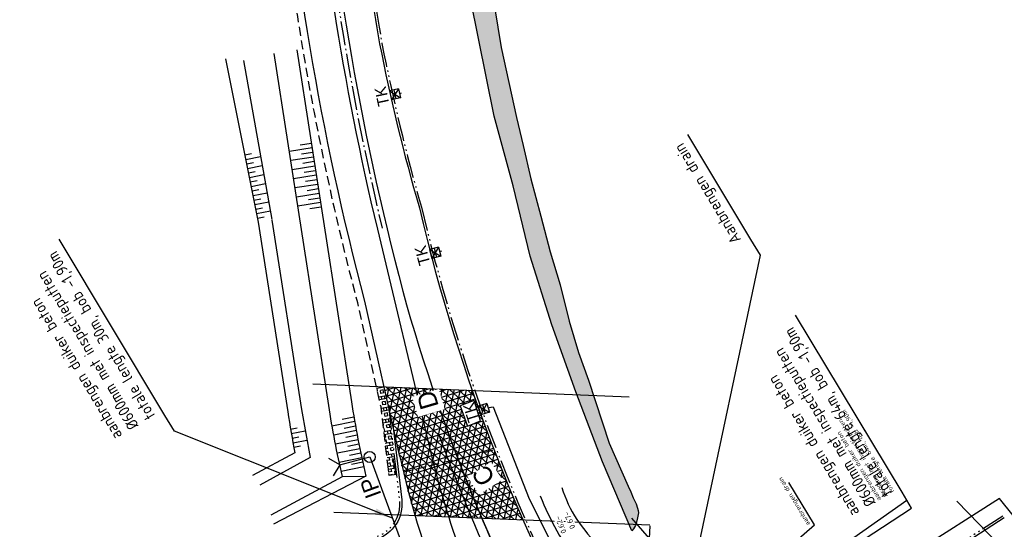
# Model space of a CAD drawing. Header units: metres. Extents: x 121793 to 127505, y 451003 to 453667.
# Tile 27 of 40: x 122115 to 122222, y 452651 to 452706. Entities that reach past the tile are written whole.
import ezdxf
from ezdxf.enums import TextEntityAlignment as Align

# ---------------------------------------------------------------- set-up
doc = ezdxf.new("R2010")
doc.units = ezdxf.units.M
doc.header["$LTSCALE"] = 4
for name, pattern in [('DASHED2', [0.375, 0.25, -0.125]), ('ontwerpbestand sloot WK$0$ONTWERPAS', [3, 2, -0.5, 0, -0.5]), ('ontwerpbestand sloot WK$0$STREEP-2X-PUNT', [1.03, 0.65, -0.1, 0.04, -0.1, 0.04, -0.1]), ('ontwerpbestand sloot WK$0$STREEP-PUNT', [0.89, 0.65, -0.1, 0.04, -0.1]), ('PROFIEL', [3.8999999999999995, 3, -0.3, 0.3, -0.3]), ('STIPPELFIJN', [0.375, 0.25, -0.125]), ('STREEP-4X-PUNT', [1.3100000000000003, 0.65, -0.1, 0.04, -0.1, 0.04, -0.1, 0.04, -0.1, 0.04, -0.1])]:
    doc.linetypes.add(name, pattern=pattern)
for name, color, linetype in [('A-NW-SCHEIDING-LIJN', 2, 'DASHED2'), ('ontwerpbestand sloot WK$0$WEG-AS-ONTWERP', 2, 'ontwerpbestand sloot WK$0$ONTWERPAS'), ('WEG-AS-ONTWERP RIJBAAN HART', 3, 'ontwerpbestand sloot WK$0$STREEP-PUNT'), ('WEG-NW-ARCERING18', 1, 'Continuous'), ('WEG-NW-BAND-10_20', 7, 'STREEP-4X-PUNT'), ('WEG-NW-BAND-11_22', 7, 'ontwerpbestand sloot WK$0$STREEP-2X-PUNT'), ('WEG-NW-BERM', 3, 'Continuous'), ('WEG-NW-BERMVERHARDING', 1, 'Continuous'), ('WEG-NW-HOOGTE ROTONDE', 4, 'Continuous'), ('WEG-NW-ONTGRAVEN WATERCOMPENSATIE', 1, 'Continuous'), ('WEG-NW-ONTGRAVEN WATERCOMPENSATIE KANT', 3, 'Continuous'), ('WEG-NW-RIOLERING', 4, 'RIOLERING'), ('WEG-NW-RIOLERING KOLKLEIDING 125', 3, 'DRAINAGE'), ('WEG-NW-RIOLERING TEKST 1 op 200', 7, 'Continuous'), ('WEG-NW-RIOLERING TEKST 1 op 500', 7, 'Continuous'), ('WEG-NW-RIOLERING-cont', 4, 'Continuous'), ('WEG-NW-RIOLERING_CONT', 4, 'Continuous'), ('WEG-NW-RIOOL DUIKER', 4, 'Continuous'), ('WEG-NW-VERHARDEBERM', 42, 'STIPPELFIJN'), ('WEG-NW-VERHARDING', 42, 'Continuous'), ('WEG-NW-VERHARDINGSTYPE', 2, 'Continuous'), ('WEG-NW-WATERGANG', 5, 'Continuous'), ('WEG-NW-WERKGRENS', 10, 'PROFIEL'), ('WEG-XX-HULPLIJNEN', 40, 'Continuous')]:
    doc.layers.add(name, color=color, linetype=linetype)
doc.styles.add('25MM-500', font='provutr.shx', dxfattribs={"height": 1.25})
doc.styles.add('DIMENSIE', font='provutr.shx')
doc.styles.add('ontwerpbestand sloot WK$0$35MM-500', font='provutr.shx', dxfattribs={"height": 1.75})
doc.styles.add('ontwerpbestand sloot WK$0$50MM-500', font='provutr.shx', dxfattribs={"height": 2.5})
doc.styles.add('STANDAARD', font='isocp2.shx')
doc.linetypes.add('DRAINAGE', pattern='A,0.4,-0.1,[202,BLOK.SHX,S=0.125,R=0,X=0,Y=0],-0.2', length=0.7000000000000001)
doc.linetypes.add('RIOLERING', pattern='A,0.8,-0.4,[201,BLOK.SHX,S=0.25,R=0,X=0,Y=0],-0.2', length=1.4)
doc.dimstyles.new('WVV500', dxfattribs={"dimtxt": 1.25, "dimasz": 1, "dimexe": 0, "dimexo": 2, "dimgap": 0.5, "dimtad": 1, "dimzin": 0, "dimdsep": 46, "dimtxsty": 'DIMENSIE', "dimcen": 0, "dimdle": 1.25, "dimclrd": 256, "dimclre": 256, "dimclrt": 256, "dimaunit": 2, "dimadec": 0, "dimazin": 0, "dimtfac": 1, "dimtdec": 3, "dimtix": 1, "dimtmove": 2, "dimatfit": 3, "dimfxl": 0, "dimtolj": 1, "dimtzin": 0, "dimarcsym": 0})

# ---------------------------------------------------------------- blocks, each defined once
blk = doc.blocks.new('TK-B')
at = {"layer": 'WEG-NW-RIOLERING-cont'}
for p, q in [((0.5, -1), (-0.5, 0)), ((0.5, 0), (-0.5, -1)), ((0.5, 0), (-0.5, 0)), ((-0.5, -1), (-0.5, 0)), ((0.5, -1), (0.5, 0)), ((0.5, -0.5), (-0.5, -0.5)), ((0.5, -1), (-0.5, -1)), ((0, -1), (0, -1.25))]:
    blk.add_line(p, q, dxfattribs=at)
at = {"layer": 'WEG-NW-RIOLERING-cont', "style": '25MM-500'}
blk.add_text('TK', height=1.25, dxfattribs=at).set_placement((-0.9964536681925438, 0.2941473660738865))
blk = doc.blocks.new('ontwerpbestand sloot WK$0$IP-O')
at = {"layer": 'WEG-NW-RIOLERING_CONT'}
blk.add_circle((0, 0), 0.6000000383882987, dxfattribs=at)
at = {"layer": 'WEG-NW-RIOLERING_CONT', "style": 'ontwerpbestand sloot WK$0$35MM-500'}
blk.add_attdef('IP', text='', height=1.75, dxfattribs=at).set_placement((7.105427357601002e-15, -1.252481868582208), align=Align.TOP_CENTER)

msp = doc.modelspace()

# ---------------------------------------------------------------- hatches: boundary and pattern name
at = {"layer": 'WEG-NW-ARCERING18'}
h = msp.add_hatch(dxfattribs=at)
h.set_pattern_fill('NET3', color=256, scale=0.1999999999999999, angle=-102.3205527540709, style=0)
h.set_pattern_definition([(257.6794472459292, (122154.2033666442, 452651.9527507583), (0.6203753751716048, -0.1354968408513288), []), (317.6794472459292, (122154.2033666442, 452651.9527507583), (0.4275313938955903, 0.4695124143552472), []), (17.67944724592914, (122154.2033666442, 452651.9527507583), (-0.1928439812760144, 0.605009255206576), [])])
edge = h.paths.add_edge_path()
edge.add_line((122163.7679073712, 452666.0027871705), (122154.2033666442, 452666.3881371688))
edge.add_line((122154.2033666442, 452666.3881371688), (122155.8992766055, 452658.8217362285))
edge.add_arc((122253.478254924, 452680.6927899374), 100.0000000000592, 192.6333079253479, 196.4202835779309)
edge.add_line((122157.5568587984, 452652.4246848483), (122169.2704512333, 452651.9527507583))
edge.add_arc((122348.8401764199, 452730.381803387), 195.9499999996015, 199.1806797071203, 203.5938288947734, ccw=False)
h.paths.add_polyline_path([(122162.4733579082, 452664.3408273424), (122163.9943116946, 452664.8973059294), (122164.6792237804, 452662.6904801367), (122163.2394805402, 452662.1332999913)], flags=16)
at = {"layer": 'WEG-NW-BERMVERHARDING'}
h = msp.add_hatch(dxfattribs=at)
h.set_pattern_fill('BOX', color=256, scale=0.05, angle=100, style=0)
h.set_pattern_definition([(190, (0, 0), (0.2205331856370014, -1.250705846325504), []), (190, (-0.05513329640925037, 0.3126764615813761), (0.2205331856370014, -1.250705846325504), []), (99.99999999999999, (0, 0), (-1.250705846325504, -0.2205331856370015), [-0.3174999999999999, 0.3174999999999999]), (99.99999999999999, (-0.3126764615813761, -0.05513329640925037), (-1.250705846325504, -0.2205331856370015), [-0.3174999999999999, 0.3174999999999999]), (99.99999999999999, (-0.6253529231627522, -0.1102665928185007), (-1.250705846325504, -0.2205331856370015), [0.3174999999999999, -0.3174999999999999]), (99.99999999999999, (-0.9380293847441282, -0.1653998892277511), (-1.250705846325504, -0.2205331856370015), [0.3174999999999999, -0.3174999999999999]), (190, (-0.1102665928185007, 0.6253529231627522), (0.2205331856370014, -1.250705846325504), [0.3175, -0.3175]), (190, (-0.1653998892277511, 0.9380293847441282), (0.2205331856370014, -1.250705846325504), [0.3175, -0.3175])])
h.paths.add_polyline_path([(122153.3760469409, 452666.4214694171), (122153.872031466, 452664.2086056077), (122154.7421655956, 452656.7650019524), (122155.5367550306, 452656.8578869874), (122154.6617807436, 452664.3428959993), (122154.2033666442, 452666.3881371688)])

# ---------------------------------------------------------------- linework, layer by layer
at = {"layer": 'A-NW-SCHEIDING-LIJN', "flags": 128}
msp.add_lwpolyline([(122156.2891727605, 452657.1495890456), (122166.1452509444, 452659.5371373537)], dxfattribs=at)
at = {"layer": 'WEG-AS-ONTWERP RIJBAAN HART', "flags": 128}
msp.add_lwpolyline([(122179.3133059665, 452911.9494437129), (122162.2438706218, 452849.6554393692, 0.02472599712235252), (122149.4168610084, 452791.7530568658, 0.06055881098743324), (122146.546140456, 452731.483855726, 0.04044602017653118), (122153.9892649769, 452683.6041410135)], format="xyb", dxfattribs=at)
at = {"layer": 'WEG-NW-BAND-10_20'}
msp.add_lwpolyline([(122221.3495802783, 452652.3651381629), (122201.6964153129, 452639.6228756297), (122195.8650535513, 452635.1097937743, -0.4645503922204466), (122187.5255196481, 452636.8971820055, -0.01156351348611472), (122183.3211083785, 452644.5581473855), (122181.6181286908, 452643.5850222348)], format="xyb", dxfattribs=at)
at = {"layer": 'WEG-NW-BAND-11_22'}
msp.add_lwpolyline([(122150.1224200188, 452760.8753735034, 0.02960031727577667), (122150.5353777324, 452731.7770893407, 0.02393780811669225), (122153.961113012, 452703.6595595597, 0.02290236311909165), (122158.2658441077, 452685.8839791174, 0.02290236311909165)], format="xyb", dxfattribs=at)
msp.add_arc((122348.8401764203, 452730.381803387), 195.7, 193.1466588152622, 207.5178719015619, dxfattribs=at)
at = {"layer": 'WEG-NW-BERM'}
for p, q in [((122144.7364331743, 452702.94382853), (122150.6562501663, 452664.7542254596)), ((122137.0024139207, 452701.9913254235), (122140.549120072, 452684.2594562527)), ((122146.3087009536, 452692.8008997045), (122145.0734534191, 452692.6094224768)), ((122139.0888093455, 452691.5603257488), (122139.8242422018, 452691.7074261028)), ((122146.3852918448, 452692.3068006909), (122143.914796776, 452691.9238462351)), ((122146.4618827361, 452691.8127016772), (122145.2266352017, 452691.6212244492)), ((122139.1868762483, 452691.0700371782), (122140.7971930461, 452691.3921307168)), ((122139.284943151, 452690.5797486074), (122140.0203760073, 452690.7268489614)), ((122146.5384736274, 452691.3186026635), (122144.0679785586, 452690.9356482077)), ((122146.6150645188, 452690.8245036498), (122145.3798169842, 452690.6330264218)), ((122139.3830100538, 452690.0894600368), (122140.9732488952, 452690.4075376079)), ((122139.4810769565, 452689.599171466), (122140.2165098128, 452689.74627182)), ((122139.5791438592, 452689.1088828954), (122141.1493047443, 452689.4229444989)), ((122146.69165541, 452690.3304046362), (122144.2211603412, 452689.9474501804)), ((122146.7682463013, 452689.8363056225), (122145.5329987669, 452689.6448283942)), ((122139.6772107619, 452688.6185943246), (122140.4126436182, 452688.7656946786)), ((122139.7752776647, 452688.1283057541), (122141.3253605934, 452688.43835139)), ((122146.8448371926, 452689.3422066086), (122144.3743421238, 452688.9592521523)), ((122146.9980189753, 452688.3540085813), (122144.5275239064, 452687.9710541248)), ((122146.921428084, 452688.8481075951), (122145.6861805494, 452688.656630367)), ((122139.8733445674, 452687.6380171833), (122140.6087774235, 452687.7851175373)), ((122139.9714114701, 452687.1477286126), (122141.5014164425, 452687.4537582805)), ((122147.151200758, 452687.3658105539), (122144.680705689, 452686.9828560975)), ((122147.0746098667, 452687.8599095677), (122145.839362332, 452687.6684323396)), ((122140.0694783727, 452686.6574400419), (122140.8049112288, 452686.8045403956)), ((122140.1675452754, 452686.1671514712), (122141.6774722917, 452686.4691651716)), ((122147.3043825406, 452686.3776125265), (122144.8338874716, 452685.9946580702)), ((122147.2277916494, 452686.8717115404), (122145.9925441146, 452686.6802343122)), ((122140.2656121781, 452685.6768629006), (122141.0010450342, 452685.8239632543)), ((122140.3636790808, 452685.1865743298), (122141.8535281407, 452685.4845720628)), ((122147.3809734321, 452685.883513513), (122146.1457258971, 452685.6920362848)), ((122140.4617459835, 452684.6962857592), (122141.1971788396, 452684.8433861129)), ((122140.549120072, 452684.2594562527), (122143.738863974, 452663.6819529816)), ((122150.9254469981, 452663.1051782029), (122149.6556773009, 452662.8482213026)), ((122144.0352830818, 452661.7991685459), (122144.7721667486, 452661.9388197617)), ((122144.1283838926, 452661.3079127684), (122145.6380056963, 452661.5940101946)), ((122151.0111786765, 452662.612392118), (122148.5296840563, 452662.1102245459)), ((122151.1897128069, 452661.6282508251), (122148.7280285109, 452661.1300921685)), ((122151.0992675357, 452662.120083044), (122149.8540217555, 452661.868088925)), ((122144.2214847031, 452660.8166569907), (122144.9583683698, 452660.9563082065)), ((122144.3145855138, 452660.3254012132), (122145.8150248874, 452660.6097584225)), ((122151.3776703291, 452660.6460164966), (122148.9263729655, 452660.1499597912)), ((122151.2825138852, 452661.1368953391), (122150.05236621, 452660.8879565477)), ((122144.4076863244, 452659.8341454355), (122145.1445699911, 452659.9737966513)), ((122151.5750483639, 452659.6656885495), (122149.1247174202, 452659.1698274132)), ((122151.4758761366, 452660.1557547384), (122150.2507106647, 452659.90782417)), ((122144.5250892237, 452659.2146572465), (122139.919498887, 452656.7576229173)), ((122151.7818466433, 452658.6872669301), (122149.3312998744, 452658.1913621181)), ((122151.6772698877, 452659.1762394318), (122150.4490551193, 452658.9276917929)), ((122151.9980675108, 452657.7107521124), (122149.5471011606, 452657.2147623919)), ((122151.888779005, 452658.1987711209), (122150.6473995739, 452657.9475594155)), ((122152.2327022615, 452656.6981954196), (122142.2086452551, 452651.4850910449)), ((122149.6737656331, 452656.6609256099), (122152.2327022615, 452656.6981954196))]:
    msp.add_line(p, q, dxfattribs=at)
for radius, end in [(104.05, 193.3327748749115), (111.05, 191.1518300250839)]:
    msp.add_arc((122253.478254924, 452680.6927899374), radius, 188.8113608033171, end, dxfattribs=at)
at = {"layer": 'WEG-NW-RIOLERING TEKST 1 op 200', "flags": 128}
msp.add_lwpolyline([(122200.9304461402, 452651.4176498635), (122198.1141526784, 452656.0198013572)], dxfattribs=at)
at = {"layer": 'WEG-NW-RIOOL DUIKER'}
for p, q in [((122149.390944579, 452657.9170500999), (122152.6391401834, 452658.7759649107)), ((122152.6391401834, 452658.7759649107), (122160.3185708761, 452638.1233890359))]:
    msp.add_line(p, q, dxfattribs=at)
at = {"layer": 'WEG-NW-RIOOL DUIKER', "flags": 128}
for points in [[(122149.3909445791, 452657.9170500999), (122148.1955338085, 452658.6245284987)], [(122149.3909445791, 452657.9170500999), (122148.6834661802, 452656.7216393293)], [(122182.9960393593, 452649.9257292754), (122183.0899347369, 452651.3129594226)]]:
    msp.add_lwpolyline(points, dxfattribs=at)
at = {"layer": 'WEG-NW-VERHARDEBERM', "flags": 128}
msp.add_lwpolyline([(122155.5367550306, 452656.8578869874), (122154.7421655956, 452656.7650019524), (122153.8720314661, 452664.2086056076), (122151.3445552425, 452675.4850877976, -0.04643388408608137), (122142.008382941, 452731.1503040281, -0.06055881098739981), (122144.9313507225, 452792.5164031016, -0.02472599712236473), (122157.8556318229, 452850.8578786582), (122174.7322536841, 452912.4482203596), (122190.6245142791, 452988.5826252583), (122191.4076350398, 452988.4191569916)], format="xyb", dxfattribs=at)
at = {"layer": 'WEG-NW-VERHARDING'}
for points in [[(122201.0553749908, 453055.6870906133, -0.01199618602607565), (122202.8975931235, 453048.1855517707, -0.1060548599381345), (122203.2114984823, 452991.1342731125), (122183.4585014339, 452912.8872104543), (122165.86055095, 452848.6644179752, 0.0247259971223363), (122153.1137101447, 452791.1239253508, 0.06055881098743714), (122150.2860504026, 452731.7587622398, 0.02394020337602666), (122153.7151565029, 452703.6146882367, 0.02290591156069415), (122158.0258160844, 452685.8140752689)], [(122155.158402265, 452662.247723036), (122156.1095754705, 452654.1108667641, -0.3575107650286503), (122153.3711936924, 452649.8417276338), (122152.1763580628, 452649.4540236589), (122153.1552564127, 452646.6176774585), (122154.4267498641, 452647.0302556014, -0.3228228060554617), (122158.8803799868, 452645.5999094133), (122160.9232376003, 452642.8302917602)], [(122221.4855849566, 452652.155369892), (122201.8411748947, 452639.4187836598), (122196.0180646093, 452634.9120878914, -0.4643187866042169), (122187.3070152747, 452636.7756306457, -0.01121380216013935), (122183.2192991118, 452644.2120336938), (122181.7421628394, 452643.3679611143)]]:
    msp.add_lwpolyline(points, format="xyb", dxfattribs=at)
at = {"layer": 'WEG-NW-VERHARDING', "flags": 128}
msp.add_lwpolyline([(122155.8992766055, 452658.8217362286), (122152.1218178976, 452675.6750879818, -0.04644657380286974), (122142.8062305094, 452731.2089492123, -0.06055881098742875), (122145.7200118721, 452792.3821883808, -0.02472599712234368), (122158.6271902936, 452850.6464607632), (122175.510332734, 452912.2605989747), (122192.4585937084, 452993.4539418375, 0.00545265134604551), (122192.9850490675, 452996.128872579, 0.3999180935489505), (122189.2208570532, 453001.9063442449), (122187.7483635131, 453002.1962322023, -0.05166293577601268), (122183.3510136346, 453003.4789053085), (122184.767, 453006.827, 0.08817568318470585), (122188.3378164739, 453005.7890648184, 0.03562466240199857), (122189.849, 453005.735)], format="xyb", dxfattribs=at)
at = {"layer": 'WEG-NW-VERHARDING'}
for centre, radius, start, end in [((122348.8401764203, 452730.381803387), 195.95, 193.1466588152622, 209.6516068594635), ((122253.478254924, 452680.6927899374), 100.8, 192.6333079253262, 193.6775453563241), ((122253.478254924, 452680.6927899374), 100, 192.6333079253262, 209.744726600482), ((122187.1115895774, 452659.8050462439), 14.30831305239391, 197.6477407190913, 228.6024857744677), ((122199.0859012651, 452665.4880682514), 30, 201.3701872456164, 217.4457156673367)]:
    msp.add_arc(centre, radius, start, end, dxfattribs=at)
at = {"layer": 'WEG-NW-WATERGANG'}
msp.add_line((122138.9389741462, 452701.7842280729), (122142.0199857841, 452684.553656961), dxfattribs=at)
msp.add_lwpolyline([(122141.9565436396, 452652.4943478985), (122149.6737656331, 452656.6609256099, -0.01843098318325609), (122148.1857550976, 452664.3712710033), (122142.2659381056, 452702.5608740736)], format="xyb", dxfattribs=at)
msp.add_lwpolyline([(122142.0314171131, 452684.4892289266), (122145.2211610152, 452663.9117256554), (122146.1581447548, 452658.7019633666), (122140.6999148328, 452655.7135113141)], dxfattribs=at)
at = {"layer": 'WEG-NW-WATERGANG', "elevation": 110, "flags": 128}
msp.add_lwpolyline([(122184.9200124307, 452647.7042119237), (122181.0720662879, 452652.1472466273)], dxfattribs=at)
at = {"layer": 'WEG-NW-WERKGRENS'}
for p, q in [((122221.0134749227, 452654.2767575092), (122210.5659208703, 452647.632943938)), ((122228.1983286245, 452645.1697221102), (122221.0134749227, 452654.2767575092))]:
    msp.add_line(p, q, dxfattribs=at)
at = {"layer": 'WEG-XX-HULPLIJNEN', "flags": 128}
for points in [[(122146.4758987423, 452666.6994725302), (122180.8069447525, 452665.3162938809)], [(122164.6792237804, 452662.6904801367), (122163.9943116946, 452664.8973059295), (122162.4733579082, 452664.3408273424), (122163.2394805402, 452662.1332999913), (122164.6792237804, 452662.6904801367)], [(122216.3697941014, 452653.9745419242), (122237.9651302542, 452631.7459018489)], [(122148.7275390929, 452652.7804132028), (122183.0585851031, 452651.3972345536)]]:
    msp.add_lwpolyline(points, dxfattribs=at)
at = {"layer": 'WEG-XX-HULPLIJNEN', "color": 6}
for points in [[(122179.1232555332, 452624.2734843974), (122175.3249977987, 452630.9204770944, -0.04246839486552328), (122161.0563104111, 452661.686261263, -0.1284343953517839)], [(122178.2550110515, 452623.7773478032), (122174.4567533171, 452630.4243405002, -0.0424683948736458), (122160.1167224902, 452661.3439535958, -0.1284343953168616)]]:
    msp.add_lwpolyline(points, format="xyb", dxfattribs=at)

# ---------------------------------------------------------------- block references
ref = msp.add_blockref('ontwerpbestand sloot WK$0$IP-O', (122152.6391401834, 452658.7759649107), dxfattribs=dict(rotation=110.0912086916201))
ref.add_attrib('IP', 'IP', dxfattribs={"layer": 'WEG-NW-RIOLERING_CONT', "height": 1.75, "rotation": 110.0912086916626, "style": 'ontwerpbestand sloot WK$0$35MM-500'}).set_placement((122151.9151040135, 452655.1301057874), align=Align.TOP_CENTER)
at = {"layer": 'WEG-NW-RIOLERING'}
for p, rotation in [((122154.8833952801, 452698.0257659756), 101.9453049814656), ((122159.2652369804, 452680.8058666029), 105.0390190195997), ((122164.5454919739, 452663.8094984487), 107.1648313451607)]:
    msp.add_blockref('TK-B', p, dxfattribs=dict(at, rotation=rotation))

# ---------------------------------------------------------------- texts
at = {"layer": 'WEG-NW-RIOLERING TEKST 1 op 200', "char_height": 0.5, "attachment_point": 7, "rotation": 121.03167620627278, "style": 'STANDAARD'}
for s, insert in [('aanbrengen duiker beton ^J%%C600mm met inspectieputten^Jtotale lengte 64m, bob -1,90m', (122209.7370226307, 452655.1192031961)), ('aanbrengen drain', (122200.6000340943, 452651.5706549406))]:
    msp.add_mtext(s, dxfattribs=dict(at, insert=insert))
at = {"layer": 'WEG-NW-RIOLERING TEKST 1 op 500', "char_height": 1.25, "attachment_point": 7, "rotation": 121.03167620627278, "style": 'STANDAARD'}
for s, insert in [('Aanbrengen drain', (122193.3208902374, 452682.5497835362)), ('aanbrengen duiker beton ^J%%C600mm met inspectieputten^Jtotale lengte 30m, bob -1,90m', (122129.7272346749, 452663.4587886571)), ('aanbrengen duiker beton ^J%%C600mm met inspectieputten^Jtotale lengte 64m, bob -1,90m', (122209.7370226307, 452655.1192031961))]:
    msp.add_mtext(s, dxfattribs=dict(at, insert=insert))

# ---------------------------------------------------------------- leaders
at = {"layer": 'WEG-NW-RIOLERING TEKST 1 op 200', "annotation_type": 0, "has_hookline": 1, "hookline_direction": 0, "text_width": 8.769869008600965, "horizontal_direction": (-0.515511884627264, 0.8568824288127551, 0)}
msp.add_leader([(122187.963009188, 452637.9105757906), (122210.9387316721, 452654.0916354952), (122210.4232197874, 452654.9485179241)], dimstyle='WVV500', override={"dimasz": 1}, dxfattribs=at)
at = {"layer": 'WEG-NW-RIOLERING TEKST 1 op 200'}
msp.add_leader([(122187.3750314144, 452639.6945535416), (122200.9304461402, 452651.4176498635)], dimstyle='WVV500', override={"dimasz": 2}, dxfattribs=at)
at = {"layer": 'WEG-NW-RIOLERING TEKST 1 op 500', "annotation_type": 0, "has_hookline": 1, "hookline_direction": 0, "horizontal_direction": (-0.515511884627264, 0.8568824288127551, 0)}
for points, text_width in [([(122186.6099737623, 452640.9763747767), (122195.0381111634, 452680.6653334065), (122194.0070873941, 452682.3790982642)], 12.79530460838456), ([(122155.1082362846, 452652.1357338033), (122131.4444556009, 452661.5743385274), (122130.4134318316, 452663.288103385)], 21.79967252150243), ([(122187.963009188, 452637.9105757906), (122211.4542435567, 452653.2347530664), (122210.4232197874, 452654.9485179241)], 21.92467252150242)]:
    msp.add_leader(points, dimstyle='WVV500', override={"dimasz": 2}, dxfattribs=dict(at, text_width=text_width))

# ---------------------------------------------------------------- next in the draw order: texts
at = {"layer": 'WEG-NW-HOOGTE ROTONDE', "insert": (122174.4295632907, 452650.8838027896), "char_height": 0.6, "width": 1.829177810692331, "attachment_point": 1, "rotation": 112.78964039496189, "style": 'STANDAARD', "bg_fill": 3, "box_fill_scale": 1.25, "bg_fill_color": 256, "bg_fill_transparency": 0}
msp.add_mtext('0.67-', dxfattribs=at)

# ---------------------------------------------------------------- next in the draw order: texts
at = {"layer": 'WEG-NW-HOOGTE ROTONDE', "insert": (122173.4721963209, 452650.3796648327), "char_height": 0.6, "width": 1.829177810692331, "attachment_point": 1, "rotation": 112.78964039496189, "style": 'STANDAARD', "bg_fill": 3, "box_fill_scale": 1.25, "bg_fill_color": 256, "bg_fill_transparency": 0}
msp.add_mtext('0.62-', dxfattribs=at)

# ---------------------------------------------------------------- next in the draw order: linework, layer by layer
at = {"layer": 'ontwerpbestand sloot WK$0$WEG-AS-ONTWERP', "linetype": 'ByBlock', "flags": 128}
for points in [[(122175.7641378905, 452622.2912386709), (122169.7481191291, 452632.8193374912, -0.07480169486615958), (122158.9935889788, 452660.5619431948), (122153.503015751, 452683.4876863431, -0.04044602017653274), (122146.0474857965, 452731.4472015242, -0.0605588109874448), (122148.9239477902, 452791.8369410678, -0.02472599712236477), (122161.7616465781, 452849.7875755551), (122178.8310819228, 452912.0815798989), (122193.6034612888, 452981.7107413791, 0.001596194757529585), (122195.9340921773, 452992.7304707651, 0.00889443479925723), (122196.7862918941, 452997.2235228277, 0.09692429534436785), (122195.6220268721, 453046.5828553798, 0.00819391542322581), (122194.4590412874, 453051.4789928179, 0.02969864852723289), (122187.7529447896, 453071.5031291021), (122178.6515455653, 453093.8173820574, 0.005900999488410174), (122171.9222775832, 453109.6655111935), (122167.0564025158, 453120.7797389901, 0.008398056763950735), (122158.1429964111, 453139.9504756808, 0.00572054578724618), (122145.1402630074, 453166.3875039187), (122142.754893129, 453170.912365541)], [(122162.7260946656, 452849.5233031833, 0.02472599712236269), (122149.9097742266, 452791.6691726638, 0.06055881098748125), (122147.0447951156, 452731.5205099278, 0.04643566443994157), (122156.2266986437, 452676.7762807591, 0.06233367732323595), (122175.3249977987, 452630.9204770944), (122179.1232555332, 452624.2734843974)]]:
    msp.add_lwpolyline(points, format="xyb", dxfattribs=at)

# ---------------------------------------------------------------- next in the draw order: texts
at = {"layer": 'WEG-NW-VERHARDINGSTYPE', "char_height": 2, "width": 1.28012759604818, "attachment_point": 1, "style": 'ontwerpbestand sloot WK$0$50MM-500', "bg_fill": 3, "box_fill_scale": 1.25, "bg_fill_color": 256, "bg_fill_transparency": 0}
for s, insert, rotation in [('D', (122158.2333404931, 452663.7368127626), 106.39382779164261), ('C', (122164.6473870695, 452655.3791120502), 122.44234468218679)]:
    msp.add_mtext(s, dxfattribs=dict(at, insert=insert, rotation=rotation))

# ---------------------------------------------------------------- next in the draw order: hatches: boundary and pattern name
at = {"layer": 'WEG-NW-ONTGRAVEN WATERCOMPENSATIE', "ltscale": 0.01}
h = msp.add_hatch(dxfattribs=at)
h.set_pattern_fill('SACNCR', color=256, scale=0.2)
h.set_pattern_definition([(45, (0, 0), (-0.3367596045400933, 0.3367596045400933), []), (45, (0.33676, 0), (-0.3367596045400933, 0.3367596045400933), [0, -0.4762500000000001])])
edge = h.paths.add_edge_path()
edge.add_line((122161.01005474, 452765.797066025), (122162.1050802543, 452777.6067367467))
edge.add_line((122162.1050802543, 452777.6067367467), (122163.630209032, 452789.1473929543))
edge.add_line((122163.630209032, 452789.1473929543), (122165.0590051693, 452796.9376627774))
edge.add_line((122165.0590051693, 452796.9376627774), (122166.4383015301, 452804.6551065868))
edge.add_line((122166.4383015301, 452804.6551065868), (122167.7306889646, 452812.5304375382))
edge.add_line((122167.7306889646, 452812.5304375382), (122169.659553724, 452820.3330321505))
edge.add_line((122169.659553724, 452820.3330321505), (122171.5076404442, 452827.8034670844))
edge.add_line((122171.5076404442, 452827.8034670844), (122173.383170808, 452835.6894924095))
edge.add_line((122173.383170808, 452835.6894924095), (122175.2838517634, 452843.3061771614))
edge.add_line((122175.2838517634, 452843.3061771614), (122177.2673496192, 452850.9009385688))
edge.add_line((122177.2673496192, 452850.9009385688), (122179.3409784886, 452858.6223856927))
edge.add_line((122179.3409784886, 452858.6223856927), (122181.4193957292, 452866.1775518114))
edge.add_line((122181.4193957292, 452866.1775518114), (122183.7462451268, 452873.7400614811))
edge.add_line((122183.7462451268, 452873.7400614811), (122186.0177518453, 452881.1840474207))
edge.add_line((122186.0177518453, 452881.1840474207), (122188.057177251, 452888.9871100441))
edge.add_line((122188.057177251, 452888.9871100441), (122188.3297266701, 452890.0161905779))
edge.add_arc((122193.1630834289, 452888.7360880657), 4.999999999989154, 96.04918798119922, 165.165936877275, ccw=False)
edge.add_line((122192.6361723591, 452893.7082470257), (122193.4628176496, 452893.7958485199))
edge.add_line((122193.4628176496, 452893.7958485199), (122193.247, 452893.3925))
edge.add_line((122193.247, 452893.3925), (122193.14, 452892.71))
edge.add_line((122193.14, 452892.71), (122192.61, 452891.67))
edge.add_line((122192.61, 452891.67), (122191.52, 452888.7700000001))
edge.add_line((122191.52, 452888.7700000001), (122190.43, 452885.8700000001))
edge.add_line((122190.43, 452885.8700000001), (122188.35, 452879.23))
edge.add_line((122188.35, 452879.23), (122185.87, 452870.8))
edge.add_line((122185.87, 452870.8), (122184.17, 452865.32))
edge.add_line((122184.17, 452865.32), (122182.3, 452858.27))
edge.add_line((122182.3, 452858.27), (122180.45, 452851.61))
edge.add_line((122180.45, 452851.61), (122179.01, 452845.4200000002))
edge.add_line((122179.01, 452845.4200000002), (122177.05, 452838.4000000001))
edge.add_line((122177.05, 452838.4000000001), (122173.78, 452826.91))
edge.add_line((122173.78, 452826.91), (122171.13, 452816.11))
edge.add_line((122171.13, 452816.11), (122170.02, 452811.08))
edge.add_line((122170.02, 452811.08), (122168.545, 452804.115))
edge.add_line((122168.545, 452804.115), (122166.52, 452794.02))
edge.add_line((122166.52, 452794.02), (122165.66, 452788.9600000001))
edge.add_line((122165.66, 452788.9600000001), (122164.89, 452785.07))
edge.add_line((122164.89, 452785.07), (122164.39, 452780.82))
edge.add_line((122164.39, 452780.82), (122164.0400000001, 452777.7200000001))
edge.add_line((122164.0400000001, 452777.7200000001), (122163.64, 452774.02))
edge.add_line((122163.64, 452774.02), (122163.4584534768, 452771.2279396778))
edge.add_line((122163.4584534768, 452771.2279396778), (122162.79, 452760.6900000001))
edge.add_line((122162.79, 452760.6900000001), (122162.37, 452752.72))
edge.add_line((122162.37, 452752.72), (122162.4, 452748.43))
edge.add_line((122162.4, 452748.43), (122162.24, 452744.1))
edge.add_line((122162.24, 452744.1), (122162.66, 452737.6))
edge.add_line((122162.66, 452737.6), (122163.11, 452733.39))
edge.add_line((122163.11, 452733.39), (122163.7, 452724.81))
edge.add_line((122163.7, 452724.81), (122164.93, 452717.16))
edge.add_line((122164.93, 452717.16), (122165.8, 452710.0700000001))
edge.add_line((122165.8, 452710.0700000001), (122166.91, 452703.2))
edge.add_line((122166.91, 452703.2), (122168.56, 452695.6))
edge.add_line((122168.56, 452695.6), (122169.28, 452692.5800000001))
edge.add_line((122169.28, 452692.5800000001), (122170.13, 452688.96))
edge.add_line((122170.13, 452688.96), (122171.21, 452684.8900000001))
edge.add_line((122171.21, 452684.8900000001), (122172.22, 452681.0499999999))
edge.add_line((122172.22, 452681.0499999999), (122173.31, 452677.44))
edge.add_line((122173.31, 452677.44), (122174.3, 452673.5))
edge.add_line((122174.3, 452673.5), (122175.31, 452670.11))
edge.add_line((122175.31, 452670.11), (122176.38, 452667.11))
edge.add_line((122176.38, 452667.11), (122178.64, 452660.27))
edge.add_line((122178.64, 452660.27), (122180.69, 452655.6))
edge.add_line((122180.69, 452655.6), (122180.965, 452654.9750000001))
edge.add_line((122180.965, 452654.9750000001), (122181.24, 452654.3500000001))
edge.add_line((122181.24, 452654.3500000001), (122181.57, 452653.67))
edge.add_line((122181.57, 452653.67), (122181.72, 452653.2100000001))
edge.add_line((122181.72, 452653.2100000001), (122181.765, 452652.96))
edge.add_line((122181.765, 452652.96), (122181.81, 452652.7100000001))
edge.add_line((122181.81, 452652.7100000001), (122181.775, 452652.52))
edge.add_line((122181.775, 452652.52), (122181.705, 452652.16))
edge.add_line((122181.705, 452652.16), (122181.6, 452651.6899999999))
edge.add_line((122181.6, 452651.6899999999), (122181.49, 452651.35))
edge.add_line((122181.49, 452651.35), (122181.27, 452650.96))
edge.add_line((122181.27, 452650.96), (122181.0814360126, 452650.7667801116))
edge.add_line((122181.0814360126, 452650.7667801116), (122177.899264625, 452658.2325973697))
edge.add_line((122177.899264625, 452658.2325973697), (122175.021031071, 452665.8293774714))
edge.add_line((122175.021031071, 452665.8293774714), (122172.397890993, 452673.1082686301))
edge.add_line((122172.397890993, 452673.1082686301), (122170.0616442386, 452680.5657181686))
edge.add_line((122170.0616442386, 452680.5657181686), (122168.2250257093, 452688.1909203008))
edge.add_line((122168.2250257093, 452688.1909203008), (122166.1469658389, 452695.7636120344))
edge.add_line((122166.1469658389, 452695.7636120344), (122162.7490997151, 452712.6460591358))
edge.add_line((122162.7490997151, 452712.6460591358), (122161.2439917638, 452726.6676580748))
edge.add_line((122161.2439917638, 452726.6676580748), (122160.5928419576, 452734.5207408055))
edge.add_line((122160.5928419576, 452734.5207408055), (122160.4858276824, 452742.1673071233))
edge.add_line((122160.4858276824, 452742.1673071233), (122160.3893652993, 452750.0006493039))
edge.add_line((122160.3893652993, 452750.0006493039), (122160.6245564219, 452757.9276817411))
edge.add_line((122160.6245564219, 452757.9276817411), (122161.0076313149, 452765.7916905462))
edge.add_line((122161.0076313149, 452765.7916905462), (122161.01005474, 452765.797066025))

# ---------------------------------------------------------------- next in the draw order: linework, layer by layer
at = {"layer": 'WEG-NW-BAND-10_20', "flags": 128}
msp.add_lwpolyline([(122154.6617807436, 452664.3428959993), (122155.861266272, 452654.0818401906, -0.3575107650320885), (122153.2940333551, 452650.079522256), (122151.856947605, 452649.6132122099), (122152.9989956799, 452646.3041416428), (122154.5039102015, 452646.7924609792, -0.3228228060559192), (122158.6791884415, 452645.4515114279), (122161.3232732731, 452641.8667760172)], format="xyb", dxfattribs=at)
at = {"layer": 'WEG-NW-ONTGRAVEN WATERCOMPENSATIE KANT', "flags": 128}
msp.add_lwpolyline([(122165.8, 452710.0700000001), (122166.91, 452703.2), (122168.56, 452695.6), (122169.28, 452692.5800000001), (122170.13, 452688.96), (122171.21, 452684.8900000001), (122172.22, 452681.0499999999), (122173.31, 452677.44), (122174.3, 452673.5), (122175.31, 452670.11), (122176.38, 452667.11), (122178.64, 452660.27), (122180.69, 452655.6), (122180.965, 452654.9750000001), (122181.24, 452654.3500000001), (122181.57, 452653.67), (122181.72, 452653.2100000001), (122181.765, 452652.96), (122181.81, 452652.7100000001), (122181.775, 452652.52), (122181.705, 452652.16), (122181.6, 452651.6899999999), (122181.49, 452651.35), (122181.27, 452650.96), (122181.0814360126, 452650.7667801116), (122177.899264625, 452658.2325973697), (122175.021031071, 452665.8293774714), (122172.397890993, 452673.1082686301), (122170.0616442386, 452680.5657181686), (122168.2250257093, 452688.1909203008), (122166.1469658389, 452695.7636120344), (122162.7490997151, 452712.6460591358)], dxfattribs=at)
at = {"layer": 'WEG-NW-RIOLERING KOLKLEIDING 125', "ltscale": 0.75}
msp.add_lwpolyline([(122165.5944882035, 452664.1335115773), (122166.0535213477, 452664.20960178), (122169.9547045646, 452654.2209322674), (122174.6285483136, 452644.9368361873), (122181.6029721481, 452648.3575574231)], dxfattribs=at)
at = {"layer": 'WEG-NW-VERHARDING'}
msp.add_arc((122348.8401764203, 452730.381803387), 195.95, 193.1466588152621, 209.6516068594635, dxfattribs=at)

doc.saveas('drawing.dxf')
